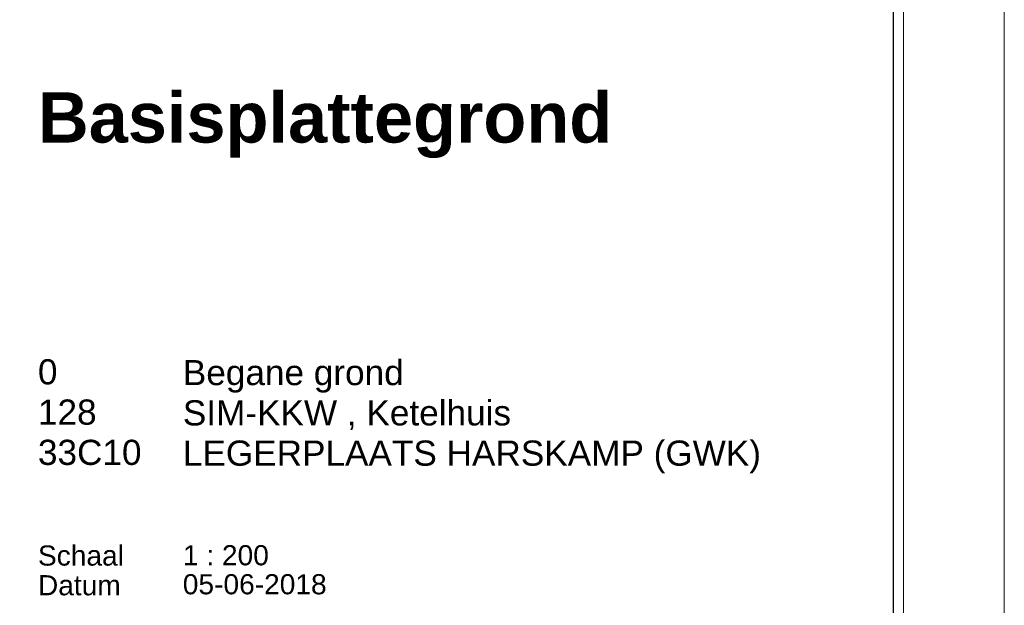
# Model space of a CAD drawing. Header units: millimetres. Extents: x 0 to 84000, y 0 to 59400.
# Tile 35 of 36: x 64437 to 84000, y 11043 to 22677. Entities that reach past the tile are written whole.
import ezdxf

# ---------------------------------------------------------------- set-up
doc = ezdxf.new("R2010")
doc.units = ezdxf.units.MM
doc.layers.add('X-L0_C_afwerking', color=7, linetype='Continuous', lineweight=5)
doc.styles.add('DVD_ALG 1.8mm_RE', font='arial.ttf', dxfattribs={"height": 1.8})
doc.styles.add('DVD_ALG 2.5mm_RE', font='arial.ttf', dxfattribs={"height": 2.5})
doc.styles.add('DVD_ALG 3.5mm_BO', font='arialbd.ttf', dxfattribs={"height": 3.5})
doc.styles.add('DVD_ALG 5.0mm_BO', font='arialbd.ttf', dxfattribs={"height": 5})

# ---------------------------------------------------------------- blocks, each defined once
blk = doc.blocks.new('DVDVB_02_--_ A3-Basispl-liggend-inb')
at = {"color": 7, "lineweight": 9}
for points in [[(-409, -11), (11, -11), (11, 286), (-409, 286)], [(-384, 276), (1, 276), (1, -1), (-384, -1)]]:
    blk.add_lwpolyline(points, close=True, dxfattribs=at)
at = {"color": 7, "lineweight": 25}
blk.add_lwpolyline([(-383, 275), (-383, 0), (0, 0), (0, 275)], close=True, dxfattribs=at)
at = {"color": 7, "linetype": 'Continuous', "lineweight": 0, "style": 'DVD_ALG 1.8mm_RE'}
for s, p in [('Schaal', (-85.001, 48.161)), ('Datum', (-85.001, 45.211))]:
    blk.add_text(s, height=2, dxfattribs=at).set_placement(p)
at = {"color": 7, "lineweight": 13}
for tag, p, height, style in [('TITEL', (-85, 90.18), 5, 'DVD_ALG 5.0mm_BO'), ('SUBTITEL', (-85, 76.18), 3.2, 'DVD_ALG 3.5mm_BO'), ('BOUWLAAGCODE', (-85, 66.161), 2.5, 'DVD_ALG 2.5mm_RE'), ('BOUWLAAGNAAM', (-70.606, 66.086), 2.5, 'DVD_ALG 2.5mm_RE'), ('GEBOUWCODE', (-85, 62.161), 2.5, 'DVD_ALG 2.5mm_RE'), ('GEBOUWNAAM', (-70.606, 62.086), 2.5, 'DVD_ALG 2.5mm_RE'), ('OBJECTCODE', (-85, 58.161), 2.5, 'DVD_ALG 2.5mm_RE'), ('OBJECTNAAM', (-70.606, 58.086), 2.5, 'DVD_ALG 2.5mm_RE'), ('SCHAAL', (-70.606, 48.191), 2, 'DVD_ALG 1.8mm_RE'), ('DATUM', (-70.608, 45.312), 2, 'DVD_ALG 1.8mm_RE'), ('BVO', (-78.553, 41.727), 1.5, 'DVD_ALG 1.8mm_RE'), ('NVO', (-50.394, 41.732), 1.5, 'DVD_ALG 1.8mm_RE')]:
    blk.add_attdef(tag, p, '', height=height, dxfattribs=dict(at, style=style))

msp = doc.modelspace()

# ---------------------------------------------------------------- block references
at = {"layer": 'X-L0_C_afwerking'}
ref = msp.add_blockref('DVDVB_02_--_ A3-Basispl-liggend-inb', (81800, 2200), dxfattribs=dict(at, xscale=200, yscale=200, zscale=200))
ref.add_attrib('SCHAAL', '1 : 200', (67679, 11838), dxfattribs={"layer": '0', "color": 7, "lineweight": 13, "height": 400, "style": 'DVD_ALG 1.8mm_RE'})
ref.add_attrib('DATUM', '05-06-2018', (67678, 11262), dxfattribs={"layer": '0', "color": 7, "lineweight": 13, "height": 400, "style": 'DVD_ALG 1.8mm_RE'})
ref.add_attrib('OBJECTCODE', '33C10', (64800, 13832), dxfattribs={"layer": '0', "color": 7, "lineweight": 13, "height": 500, "style": 'DVD_ALG 2.5mm_RE'})
ref.add_attrib('GEBOUWCODE', '128', (64800, 14632), dxfattribs={"layer": '0', "color": 7, "lineweight": 13, "height": 500, "style": 'DVD_ALG 2.5mm_RE'})
ref.add_attrib('BOUWLAAGCODE', '0', (64800, 15432), dxfattribs={"layer": '0', "color": 7, "lineweight": 13, "height": 500, "style": 'DVD_ALG 2.5mm_RE'})
ref.add_attrib('TITEL', 'Basisplattegrond', (64800, 20236), dxfattribs={"layer": '0', "color": 7, "lineweight": 13, "height": 1000, "style": 'DVD_ALG 5.0mm_BO'})
ref.add_attrib('OBJECTNAAM', 'LEGERPLAATS HARSKAMP (GWK)', (67679, 13817), dxfattribs={"layer": '0', "color": 7, "lineweight": 13, "height": 500, "style": 'DVD_ALG 2.5mm_RE'})
ref.add_attrib('GEBOUWNAAM', 'SIM-KKW , Ketelhuis', (67679, 14617), dxfattribs={"layer": '0', "color": 7, "lineweight": 13, "height": 500, "style": 'DVD_ALG 2.5mm_RE'})
ref.add_attrib('BOUWLAAGNAAM', 'Begane grond', (67679, 15417), dxfattribs={"layer": '0', "color": 7, "lineweight": 13, "height": 500, "style": 'DVD_ALG 2.5mm_RE'})

doc.saveas('drawing.dxf')
